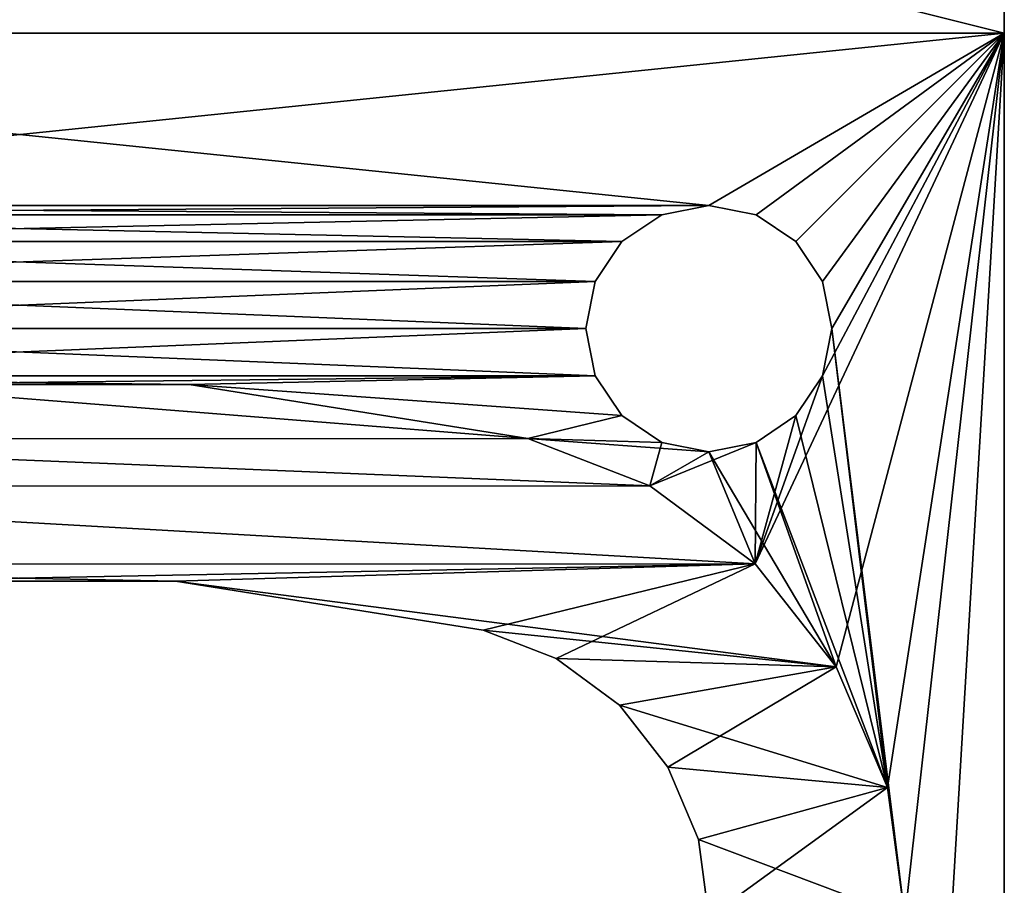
# Model space of a CAD drawing. Header units: millimetres. Extents: x 94.7 to 114.7, y -1235.4 to -1202.9.
# Tile 6 of 7: x 104.7 to 114.7, y -1216.6 to -1207.8. Entities that reach past the tile are written whole.
import ezdxf

# ---------------------------------------------------------------- set-up
doc = ezdxf.new("R2010")
doc.units = ezdxf.units.MM
doc.header["$LTSCALE"] = 65.185185
for name, color, linetype in [('1', 7, 'CONTINUOUS'), ('10', 7, 'CONTINUOUS'), ('11', 7, 'CONTINUOUS'), ('16', 7, 'CONTINUOUS'), ('17', 7, 'CONTINUOUS'), ('2', 7, 'CONTINUOUS'), ('4', 7, 'CONTINUOUS'), ('6', 7, 'CONTINUOUS'), ('7', 7, 'CONTINUOUS'), ('8', 7, 'CONTINUOUS'), ('9', 7, 'CONTINUOUS')]:
    doc.layers.add(name, color=color, linetype=linetype)

msp = doc.modelspace()

# ---------------------------------------------------------------- linework, layer by layer
at = {"layer": '1', "linetype": 'CONTINUOUS'}
for points in [[(111.685, -1209.655, 2055.523), (97.685, -1209.655, 2055.523), (94.685, -1207.905, 2055.523), (111.685, -1209.655, 2055.523)], [(114.685, -1207.905, 2055.523), (111.685, -1209.655, 2055.523), (94.685, -1207.905, 2055.523), (114.685, -1207.905, 2055.523)], [(112.164, -1209.75, 2055.523), (111.685, -1209.655, 2055.523), (114.685, -1207.905, 2055.523), (112.164, -1209.75, 2055.523)], [(112.569, -1210.021, 2055.523), (112.164, -1209.75, 2055.523), (114.685, -1207.905, 2055.523), (112.569, -1210.021, 2055.523)], [(112.84, -1210.427, 2055.523), (112.569, -1210.021, 2055.523), (114.685, -1207.905, 2055.523), (112.84, -1210.427, 2055.523)], [(112.935, -1210.905, 2055.523), (112.84, -1210.427, 2055.523), (114.685, -1207.905, 2055.523), (112.935, -1210.905, 2055.523)], [(112.935, -1210.905, 2055.523), (114.685, -1207.905, 2055.523), (113.676, -1216.882, 2055.523), (112.935, -1210.905, 2055.523)], [(114.685, -1207.905, 2055.523), (114.685, -1234.405, 2055.523), (113.676, -1216.882, 2055.523), (114.685, -1207.905, 2055.523)], [(111.685, -1209.655, 2055.523), (111.207, -1209.75, 2055.523), (97.685, -1209.655, 2055.523), (111.685, -1209.655, 2055.523)], [(97.685, -1209.655, 2055.523), (111.207, -1209.75, 2055.523), (98.164, -1209.75, 2055.523), (97.685, -1209.655, 2055.523)], [(111.207, -1209.75, 2055.523), (110.802, -1210.021, 2055.523), (98.164, -1209.75, 2055.523), (111.207, -1209.75, 2055.523)], [(98.164, -1209.75, 2055.523), (110.802, -1210.021, 2055.523), (98.569, -1210.021, 2055.523), (98.164, -1209.75, 2055.523)], [(110.802, -1210.021, 2055.523), (110.531, -1210.427, 2055.523), (98.569, -1210.021, 2055.523), (110.802, -1210.021, 2055.523)], [(98.569, -1210.021, 2055.523), (110.531, -1210.427, 2055.523), (98.84, -1210.427, 2055.523), (98.569, -1210.021, 2055.523)], [(110.531, -1210.427, 2055.523), (110.435, -1210.905, 2055.523), (98.84, -1210.427, 2055.523), (110.531, -1210.427, 2055.523)], [(98.84, -1210.427, 2055.523), (110.435, -1210.905, 2055.523), (98.935, -1210.905, 2055.523), (98.84, -1210.427, 2055.523)], [(98.935, -1210.905, 2055.523), (110.531, -1211.383, 2055.523), (98.84, -1211.383, 2055.523), (98.935, -1210.905, 2055.523)], [(110.435, -1210.905, 2055.523), (110.531, -1211.383, 2055.523), (98.935, -1210.905, 2055.523), (110.435, -1210.905, 2055.523)], [(112.84, -1211.383, 2055.523), (112.935, -1210.905, 2055.523), (113.498, -1215.564, 2055.523), (112.84, -1211.383, 2055.523)], [(112.935, -1210.905, 2055.523), (113.676, -1216.882, 2055.523), (113.498, -1215.564, 2055.523), (112.935, -1210.905, 2055.523)], [(102.928, -1211.474, 2055.523), (98.84, -1211.383, 2055.523), (106.408, -1211.474, 2055.523), (102.928, -1211.474, 2055.523)], [(98.84, -1211.383, 2055.523), (110.531, -1211.383, 2055.523), (106.408, -1211.474, 2055.523), (98.84, -1211.383, 2055.523)], [(110.531, -1211.383, 2055.523), (110.802, -1211.789, 2055.523), (106.408, -1211.474, 2055.523), (110.531, -1211.383, 2055.523)], [(112.569, -1211.789, 2055.523), (112.84, -1211.383, 2055.523), (113.498, -1215.564, 2055.523), (112.569, -1211.789, 2055.523)], [(106.408, -1211.474, 2055.523), (110.802, -1211.789, 2055.523), (109.845, -1212.022, 2055.523), (106.408, -1211.474, 2055.523)], [(110.802, -1211.789, 2055.523), (111.207, -1212.06, 2055.523), (109.845, -1212.022, 2055.523), (110.802, -1211.789, 2055.523)], [(112.164, -1212.06, 2055.523), (112.569, -1211.789, 2055.523), (113.498, -1215.564, 2055.523), (112.164, -1212.06, 2055.523)], [(111.207, -1212.06, 2055.523), (111.685, -1212.155, 2055.523), (109.845, -1212.022, 2055.523), (111.207, -1212.06, 2055.523)], [(109.845, -1212.022, 2055.523), (111.685, -1212.155, 2055.523), (111.085, -1212.503, 2055.523), (109.845, -1212.022, 2055.523)], [(111.685, -1212.155, 2055.523), (112.164, -1212.06, 2055.523), (112.979, -1214.339, 2055.523), (111.685, -1212.155, 2055.523)], [(112.979, -1214.339, 2055.523), (112.164, -1212.06, 2055.523), (113.498, -1215.564, 2055.523), (112.979, -1214.339, 2055.523)], [(111.085, -1212.503, 2055.523), (111.685, -1212.155, 2055.523), (112.155, -1213.294, 2055.523), (111.085, -1212.503, 2055.523)], [(112.155, -1213.294, 2055.523), (111.685, -1212.155, 2055.523), (112.979, -1214.339, 2055.523), (112.155, -1213.294, 2055.523)]]:
    msp.add_3dface(points, dxfattribs=at)
at = {"layer": '10', "linetype": 'CONTINUOUS'}
for points in [[(102.928, -1211.474, 2817.223), (99.492, -1212.023, 2817.223), (109.845, -1212.022, 2817.223), (102.928, -1211.474, 2817.223)], [(106.408, -1211.474, 2817.223), (102.928, -1211.474, 2817.223), (109.845, -1212.022, 2817.223), (106.408, -1211.474, 2817.223)], [(99.492, -1212.023, 2817.223), (98.255, -1212.506, 2817.223), (111.085, -1212.503, 2817.223), (99.492, -1212.023, 2817.223)], [(109.845, -1212.022, 2817.223), (99.492, -1212.023, 2817.223), (111.085, -1212.503, 2817.223), (109.845, -1212.022, 2817.223)], [(98.255, -1212.506, 2817.223), (97.188, -1213.297, 2817.223), (112.155, -1213.294, 2817.223), (98.255, -1212.506, 2817.223)], [(111.085, -1212.503, 2817.223), (98.255, -1212.506, 2817.223), (112.155, -1213.294, 2817.223), (111.085, -1212.503, 2817.223)], [(112.155, -1213.294, 2817.223), (97.188, -1213.297, 2817.223), (103.104, -1213.468, 2817.223), (112.155, -1213.294, 2817.223)], [(106.267, -1213.468, 2817.223), (112.155, -1213.294, 2817.223), (103.104, -1213.468, 2817.223), (106.267, -1213.468, 2817.223)], [(109.391, -1213.967, 2817.223), (112.155, -1213.294, 2817.223), (106.267, -1213.468, 2817.223), (109.391, -1213.967, 2817.223)], [(110.135, -1214.256, 2817.223), (112.155, -1213.294, 2817.223), (109.391, -1213.967, 2817.223), (110.135, -1214.256, 2817.223)], [(112.979, -1214.339, 2817.223), (112.155, -1213.294, 2817.223), (110.135, -1214.256, 2817.223), (112.979, -1214.339, 2817.223)], [(110.776, -1214.73, 2817.223), (112.979, -1214.339, 2817.223), (110.135, -1214.256, 2817.223), (110.776, -1214.73, 2817.223)], [(111.269, -1215.357, 2817.223), (112.979, -1214.339, 2817.223), (110.776, -1214.73, 2817.223), (111.269, -1215.357, 2817.223)], [(113.498, -1215.564, 2817.223), (112.979, -1214.339, 2817.223), (111.269, -1215.357, 2817.223), (113.498, -1215.564, 2817.223)], [(111.579, -1216.092, 2817.223), (113.498, -1215.564, 2817.223), (111.269, -1215.357, 2817.223), (111.579, -1216.092, 2817.223)], [(111.685, -1216.882, 2817.223), (113.498, -1215.564, 2817.223), (111.579, -1216.092, 2817.223), (111.685, -1216.882, 2817.223)], [(113.676, -1216.882, 2817.223), (113.498, -1215.564, 2817.223), (111.685, -1216.882, 2817.223), (113.676, -1216.882, 2817.223)]]:
    msp.add_3dface(points, dxfattribs=at)
at = {"layer": '11', "linetype": 'CONTINUOUS'}
for points in [[(102.928, -1211.474, 2056.823), (109.845, -1212.022, 2056.823), (99.492, -1212.023, 2056.823), (102.928, -1211.474, 2056.823)], [(106.408, -1211.474, 2056.823), (109.845, -1212.022, 2056.823), (102.928, -1211.474, 2056.823), (106.408, -1211.474, 2056.823)], [(99.492, -1212.023, 2056.823), (111.085, -1212.503, 2056.823), (98.255, -1212.506, 2056.823), (99.492, -1212.023, 2056.823)], [(109.845, -1212.022, 2056.823), (111.085, -1212.503, 2056.823), (99.492, -1212.023, 2056.823), (109.845, -1212.022, 2056.823)], [(98.255, -1212.506, 2056.823), (112.155, -1213.294, 2056.823), (97.188, -1213.297, 2056.823), (98.255, -1212.506, 2056.823)], [(111.085, -1212.503, 2056.823), (112.155, -1213.294, 2056.823), (98.255, -1212.506, 2056.823), (111.085, -1212.503, 2056.823)], [(97.188, -1213.297, 2056.823), (112.155, -1213.294, 2056.823), (106.267, -1213.468, 2056.823), (97.188, -1213.297, 2056.823)], [(103.104, -1213.468, 2056.823), (97.188, -1213.297, 2056.823), (106.267, -1213.468, 2056.823), (103.104, -1213.468, 2056.823)], [(112.155, -1213.294, 2056.823), (112.979, -1214.339, 2056.823), (106.267, -1213.468, 2056.823), (112.155, -1213.294, 2056.823)], [(106.267, -1213.468, 2056.823), (112.979, -1214.339, 2056.823), (109.391, -1213.967, 2056.823), (106.267, -1213.468, 2056.823)], [(109.391, -1213.967, 2056.823), (112.979, -1214.339, 2056.823), (110.135, -1214.256, 2056.823), (109.391, -1213.967, 2056.823)], [(110.135, -1214.256, 2056.823), (112.979, -1214.339, 2056.823), (110.776, -1214.73, 2056.823), (110.135, -1214.256, 2056.823)], [(112.979, -1214.339, 2056.823), (113.498, -1215.564, 2056.823), (110.776, -1214.73, 2056.823), (112.979, -1214.339, 2056.823)], [(110.776, -1214.73, 2056.823), (113.498, -1215.564, 2056.823), (111.269, -1215.357, 2056.823), (110.776, -1214.73, 2056.823)], [(111.269, -1215.357, 2056.823), (113.498, -1215.564, 2056.823), (111.579, -1216.092, 2056.823), (111.269, -1215.357, 2056.823)], [(113.498, -1215.564, 2056.823), (113.676, -1216.882, 2056.823), (111.579, -1216.092, 2056.823), (113.498, -1215.564, 2056.823)], [(111.579, -1216.092, 2056.823), (113.676, -1216.882, 2056.823), (111.685, -1216.882, 2056.823), (111.579, -1216.092, 2056.823)]]:
    msp.add_3dface(points, dxfattribs=at)
at = {"layer": '16', "linetype": 'CONTINUOUS'}
for points in [[(110.135, -1214.256, 2817.223), (109.391, -1213.967, 2817.223), (110.135, -1214.256, 2056.823), (110.135, -1214.256, 2817.223)], [(109.391, -1213.967, 2817.223), (109.391, -1213.967, 2056.823), (110.135, -1214.256, 2056.823), (109.391, -1213.967, 2817.223)], [(110.135, -1214.256, 2817.223), (110.135, -1214.256, 2056.823), (110.776, -1214.73, 2056.823), (110.135, -1214.256, 2817.223)], [(110.776, -1214.73, 2817.223), (110.135, -1214.256, 2817.223), (110.776, -1214.73, 2056.823), (110.776, -1214.73, 2817.223)], [(110.776, -1214.73, 2817.223), (110.776, -1214.73, 2056.823), (111.269, -1215.357, 2056.823), (110.776, -1214.73, 2817.223)], [(111.269, -1215.357, 2817.223), (110.776, -1214.73, 2817.223), (111.269, -1215.357, 2056.823), (111.269, -1215.357, 2817.223)], [(111.269, -1215.357, 2817.223), (111.269, -1215.357, 2056.823), (111.579, -1216.092, 2056.823), (111.269, -1215.357, 2817.223)], [(111.579, -1216.092, 2817.223), (111.269, -1215.357, 2817.223), (111.579, -1216.092, 2056.823), (111.579, -1216.092, 2817.223)], [(111.685, -1216.882, 2817.223), (111.579, -1216.092, 2817.223), (111.685, -1216.882, 2056.823), (111.685, -1216.882, 2817.223)], [(111.579, -1216.092, 2817.223), (111.579, -1216.092, 2056.823), (111.685, -1216.882, 2056.823), (111.579, -1216.092, 2817.223)]]:
    msp.add_3dface(points, dxfattribs=at)
at = {"layer": '17', "linetype": 'CONTINUOUS'}
for points in [[(106.267, -1213.468, 2817.223), (103.104, -1213.468, 2817.223), (106.267, -1213.468, 2056.823), (106.267, -1213.468, 2817.223)], [(103.104, -1213.468, 2817.223), (103.104, -1213.468, 2056.823), (106.267, -1213.468, 2056.823), (103.104, -1213.468, 2817.223)], [(109.391, -1213.967, 2817.223), (106.267, -1213.468, 2817.223), (109.391, -1213.967, 2056.823), (109.391, -1213.967, 2817.223)], [(106.267, -1213.468, 2817.223), (106.267, -1213.468, 2056.823), (109.391, -1213.967, 2056.823), (106.267, -1213.468, 2817.223)]]:
    msp.add_3dface(points, dxfattribs=at)
at = {"layer": '2', "linetype": 'CONTINUOUS'}
for points in [[(94.685, -1207.905, 2818.523), (97.685, -1209.655, 2818.523), (114.685, -1207.905, 2818.523), (94.685, -1207.905, 2818.523)], [(97.685, -1209.655, 2818.523), (111.685, -1209.655, 2818.523), (114.685, -1207.905, 2818.523), (97.685, -1209.655, 2818.523)], [(111.685, -1209.655, 2818.523), (112.164, -1209.75, 2818.523), (114.685, -1207.905, 2818.523), (111.685, -1209.655, 2818.523)], [(112.84, -1211.383, 2818.523), (112.155, -1213.294, 2818.523), (114.685, -1207.905, 2818.523), (112.84, -1211.383, 2818.523)], [(112.155, -1213.294, 2818.523), (112.979, -1214.339, 2818.523), (114.685, -1207.905, 2818.523), (112.155, -1213.294, 2818.523)], [(112.164, -1209.75, 2818.523), (112.569, -1210.021, 2818.523), (114.685, -1207.905, 2818.523), (112.164, -1209.75, 2818.523)], [(112.569, -1210.021, 2818.523), (112.84, -1210.427, 2818.523), (114.685, -1207.905, 2818.523), (112.569, -1210.021, 2818.523)], [(112.935, -1210.905, 2818.523), (112.84, -1211.383, 2818.523), (114.685, -1207.905, 2818.523), (112.935, -1210.905, 2818.523)], [(112.84, -1210.427, 2818.523), (112.935, -1210.905, 2818.523), (114.685, -1207.905, 2818.523), (112.84, -1210.427, 2818.523)], [(112.979, -1214.339, 2818.523), (113.498, -1215.564, 2818.523), (114.685, -1207.905, 2818.523), (112.979, -1214.339, 2818.523)], [(113.498, -1215.564, 2818.523), (113.676, -1216.882, 2818.523), (114.685, -1207.905, 2818.523), (113.498, -1215.564, 2818.523)], [(113.676, -1216.882, 2818.523), (113.685, -1224.655, 2818.523), (114.685, -1207.905, 2818.523), (113.676, -1216.882, 2818.523)], [(114.685, -1207.905, 2818.523), (113.685, -1224.655, 2818.523), (114.685, -1234.405, 2818.523), (114.685, -1207.905, 2818.523)], [(97.685, -1209.655, 2818.523), (98.164, -1209.75, 2818.523), (111.685, -1209.655, 2818.523), (97.685, -1209.655, 2818.523)], [(111.685, -1209.655, 2818.523), (98.164, -1209.75, 2818.523), (111.207, -1209.75, 2818.523), (111.685, -1209.655, 2818.523)], [(98.164, -1209.75, 2818.523), (98.569, -1210.021, 2818.523), (111.207, -1209.75, 2818.523), (98.164, -1209.75, 2818.523)], [(111.207, -1209.75, 2818.523), (98.569, -1210.021, 2818.523), (110.802, -1210.021, 2818.523), (111.207, -1209.75, 2818.523)], [(98.569, -1210.021, 2818.523), (98.84, -1210.427, 2818.523), (110.802, -1210.021, 2818.523), (98.569, -1210.021, 2818.523)], [(110.802, -1210.021, 2818.523), (98.84, -1210.427, 2818.523), (110.531, -1210.427, 2818.523), (110.802, -1210.021, 2818.523)], [(98.84, -1210.427, 2818.523), (98.935, -1210.905, 2818.523), (110.531, -1210.427, 2818.523), (98.84, -1210.427, 2818.523)], [(110.531, -1210.427, 2818.523), (98.935, -1210.905, 2818.523), (110.435, -1210.905, 2818.523), (110.531, -1210.427, 2818.523)], [(98.935, -1210.905, 2818.523), (98.84, -1211.383, 2818.523), (110.435, -1210.905, 2818.523), (98.935, -1210.905, 2818.523)], [(110.435, -1210.905, 2818.523), (98.84, -1211.383, 2818.523), (110.531, -1211.383, 2818.523), (110.435, -1210.905, 2818.523)], [(110.531, -1211.383, 2818.523), (98.84, -1211.383, 2818.523), (102.928, -1211.474, 2818.523), (110.531, -1211.383, 2818.523)], [(106.408, -1211.474, 2818.523), (110.531, -1211.383, 2818.523), (102.928, -1211.474, 2818.523), (106.408, -1211.474, 2818.523)], [(110.802, -1211.789, 2818.523), (110.531, -1211.383, 2818.523), (106.408, -1211.474, 2818.523), (110.802, -1211.789, 2818.523)], [(112.84, -1211.383, 2818.523), (112.569, -1211.789, 2818.523), (112.155, -1213.294, 2818.523), (112.84, -1211.383, 2818.523)], [(109.845, -1212.022, 2818.523), (110.802, -1211.789, 2818.523), (106.408, -1211.474, 2818.523), (109.845, -1212.022, 2818.523)], [(111.207, -1212.06, 2818.523), (110.802, -1211.789, 2818.523), (109.845, -1212.022, 2818.523), (111.207, -1212.06, 2818.523)], [(112.569, -1211.789, 2818.523), (112.164, -1212.06, 2818.523), (112.155, -1213.294, 2818.523), (112.569, -1211.789, 2818.523)], [(111.085, -1212.503, 2818.523), (111.207, -1212.06, 2818.523), (109.845, -1212.022, 2818.523), (111.085, -1212.503, 2818.523)], [(111.685, -1212.155, 2818.523), (111.207, -1212.06, 2818.523), (111.085, -1212.503, 2818.523), (111.685, -1212.155, 2818.523)], [(112.164, -1212.06, 2818.523), (111.685, -1212.155, 2818.523), (111.085, -1212.503, 2818.523), (112.164, -1212.06, 2818.523)], [(112.155, -1213.294, 2818.523), (112.164, -1212.06, 2818.523), (111.085, -1212.503, 2818.523), (112.155, -1213.294, 2818.523)]]:
    msp.add_3dface(points, dxfattribs=at)
at = {"layer": '4', "linetype": 'CONTINUOUS'}
for points in [[(114.685, -1202.905, 2053.023), (114.685, -1202.905, 2821.023), (114.685, -1207.905, 2053.023), (114.685, -1202.905, 2053.023)], [(114.685, -1207.905, 2821.023), (114.685, -1207.905, 2818.523), (114.685, -1202.905, 2821.023), (114.685, -1207.905, 2821.023)], [(114.685, -1234.405, 2055.523), (114.685, -1207.905, 2055.523), (114.685, -1202.905, 2821.023), (114.685, -1234.405, 2055.523)], [(114.685, -1207.905, 2818.523), (114.685, -1234.405, 2055.523), (114.685, -1202.905, 2821.023), (114.685, -1207.905, 2818.523)], [(114.685, -1202.905, 2821.023), (114.685, -1207.905, 2055.523), (114.685, -1207.905, 2053.023), (114.685, -1202.905, 2821.023)], [(114.685, -1234.405, 2055.523), (114.685, -1207.905, 2818.523), (114.685, -1234.405, 2818.523), (114.685, -1234.405, 2055.523)]]:
    msp.add_3dface(points, dxfattribs=at)
at = {"layer": '6', "linetype": 'CONTINUOUS'}
for points in [[(114.685, -1207.905, 2821.023), (114.685, -1202.905, 2821.023), (94.685, -1202.905, 2821.023), (114.685, -1207.905, 2821.023)], [(114.685, -1207.905, 2821.023), (94.685, -1202.905, 2821.023), (94.685, -1207.905, 2821.023), (114.685, -1207.905, 2821.023)]]:
    msp.add_3dface(points, dxfattribs=at)
at = {"layer": '7', "linetype": 'CONTINUOUS'}
for points in [[(94.685, -1207.905, 2818.523), (114.685, -1207.905, 2818.523), (94.685, -1207.905, 2821.023), (94.685, -1207.905, 2818.523)], [(114.685, -1207.905, 2818.523), (114.685, -1207.905, 2821.023), (94.685, -1207.905, 2821.023), (114.685, -1207.905, 2818.523)]]:
    msp.add_3dface(points, dxfattribs=at)
at = {"layer": '8', "linetype": 'CONTINUOUS'}
for points in [[(114.685, -1202.905, 2053.023), (94.685, -1207.905, 2053.023), (94.685, -1202.905, 2053.023), (114.685, -1202.905, 2053.023)], [(114.685, -1202.905, 2053.023), (114.685, -1207.905, 2053.023), (94.685, -1207.905, 2053.023), (114.685, -1202.905, 2053.023)]]:
    msp.add_3dface(points, dxfattribs=at)
at = {"layer": '9', "linetype": 'CONTINUOUS'}
for points in [[(114.685, -1207.905, 2053.023), (94.685, -1207.905, 2055.523), (94.685, -1207.905, 2053.023), (114.685, -1207.905, 2053.023)], [(114.685, -1207.905, 2055.523), (94.685, -1207.905, 2055.523), (114.685, -1207.905, 2053.023), (114.685, -1207.905, 2055.523)]]:
    msp.add_3dface(points, dxfattribs=at)

doc.saveas('drawing.dxf')
